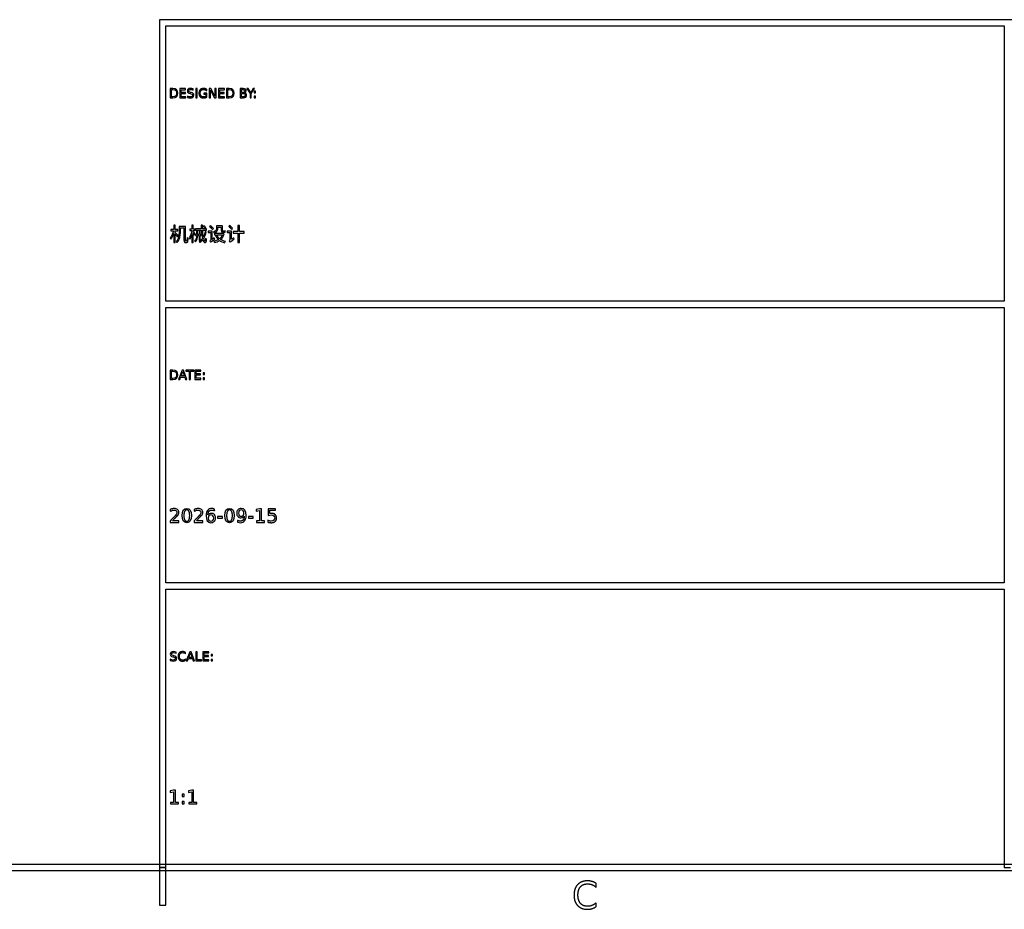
# Model space of a CAD drawing. Header units: millimetres. Extents: x -205 to 205, y -138 to 138.
# Tile 4 of 7: x -11 to 67, y -138 to -67. Entities that reach past the tile are written whole.
import ezdxf

# ---------------------------------------------------------------- set-up
doc = ezdxf.new("R2010")
doc.units = ezdxf.units.MM
doc.layers.add('可见轮廓', color=7, linetype='Continuous')

msp = doc.modelspace()

# ---------------------------------------------------------------- linework, layer by layer
at = {"layer": '可见轮廓'}
for p, q in [((-0.25, -67.083), (-0.25, -134.667)), ((202, -67.083), (-0.25, -67.083)), ((0.25, -89.528), (0.25, -67.583)), ((0.25, -67.583), (67.083, -67.583)), ((67.083, -67.583), (67.083, -89.528)), ((0.6, -72.579), (0.6, -73.308)), ((0.803, -72.579), (0.6, -72.579)), ((0.699, -72.661), (0.818, -72.661)), ((0.699, -73.227), (0.699, -72.661)), ((1.37, -72.579), (1.37, -73.308)), ((1.831, -72.579), (1.37, -72.579)), ((1.469, -72.662), (1.831, -72.662)), ((1.469, -72.878), (1.469, -72.662)), ((1.816, -72.878), (1.469, -72.878)), ((1.469, -72.961), (1.816, -72.961)), ((1.469, -73.225), (1.469, -72.961)), ((1.816, -72.961), (1.816, -72.878)), ((1.831, -72.662), (1.831, -72.579)), ((2.179, -72.973), (2.239, -72.985)), ((2.267, -72.891), (2.208, -72.879)), ((2.439, -72.7), (2.439, -72.603)), ((2.637, -72.579), (2.637, -73.308)), ((2.735, -72.579), (2.637, -72.579)), ((2.735, -73.308), (2.735, -72.579)), ((3.267, -72.928), (3.267, -73.009)), ((3.526, -72.928), (3.267, -72.928)), ((3.507, -72.741), (3.507, -72.636)), ((3.526, -73.241), (3.526, -72.928)), ((3.706, -72.579), (3.706, -73.308)), ((3.839, -72.579), (3.706, -72.579)), ((3.802, -72.699), (4.125, -73.308)), ((3.802, -73.308), (3.802, -72.699)), ((4.163, -73.189), (3.839, -72.579)), ((4.163, -72.579), (4.163, -73.189)), ((4.258, -72.579), (4.163, -72.579)), ((4.258, -73.308), (4.258, -72.579)), ((4.454, -72.579), (4.454, -73.308)), ((4.915, -72.579), (4.454, -72.579)), ((4.553, -72.662), (4.915, -72.662)), ((4.553, -72.878), (4.553, -72.662)), ((4.9, -72.878), (4.553, -72.878)), ((4.553, -72.961), (4.9, -72.961)), ((4.553, -73.225), (4.553, -72.961)), ((4.9, -72.961), (4.9, -72.878)), ((4.915, -72.662), (4.915, -72.579)), ((5.086, -72.579), (5.086, -73.308)), ((5.289, -72.579), (5.086, -72.579)), ((5.185, -72.661), (5.304, -72.661)), ((5.185, -73.227), (5.185, -72.661)), ((6.174, -72.579), (6.174, -73.308)), ((6.426, -72.579), (6.174, -72.579)), ((6.273, -72.661), (6.419, -72.661)), ((6.273, -72.88), (6.273, -72.661)), ((6.419, -72.88), (6.273, -72.88)), ((6.273, -72.96), (6.431, -72.96)), ((6.273, -73.227), (6.273, -72.96)), ((6.705, -72.579), (6.963, -72.961)), ((6.811, -72.579), (6.705, -72.579)), ((7.014, -72.879), (6.811, -72.579)), ((6.963, -72.961), (6.963, -73.308)), ((7.214, -72.579), (7.014, -72.879)), ((7.062, -72.961), (7.32, -72.579)), ((7.062, -73.308), (7.062, -72.961)), ((7.32, -72.579), (7.214, -72.579)), ((7.303, -72.791), (7.303, -72.915)), ((7.406, -72.791), (7.303, -72.791)), ((7.303, -72.915), (7.406, -72.915)), ((7.406, -72.915), (7.406, -72.791)), ((0.6, -73.308), (0.803, -73.308)), ((0.818, -73.227), (0.699, -73.227)), ((1.37, -73.308), (1.84, -73.308)), ((1.84, -73.225), (1.469, -73.225)), ((1.84, -73.308), (1.84, -73.225)), ((1.973, -73.175), (1.973, -73.276)), ((2.637, -73.308), (2.735, -73.308)), ((3.267, -73.009), (3.429, -73.009)), ((3.429, -73.009), (3.429, -73.204)), ((3.706, -73.308), (3.802, -73.308)), ((4.125, -73.308), (4.258, -73.308)), ((4.454, -73.308), (4.924, -73.308)), ((4.924, -73.225), (4.553, -73.225)), ((4.924, -73.308), (4.924, -73.225)), ((5.086, -73.308), (5.289, -73.308)), ((5.304, -73.227), (5.185, -73.227)), ((6.174, -73.308), (6.436, -73.308)), ((6.431, -73.227), (6.273, -73.227)), ((6.963, -73.308), (7.062, -73.308)), ((7.303, -73.184), (7.303, -73.308)), ((7.406, -73.184), (7.303, -73.184)), ((7.303, -73.308), (7.406, -73.308)), ((7.406, -73.308), (7.406, -73.184)), ((0.885, -83.795), (0.636, -83.795)), ((0.636, -83.795), (0.636, -83.903)), ((0.636, -83.903), (0.87, -83.903)), ((0.994, -83.474), (0.885, -83.474)), ((0.885, -83.474), (0.885, -83.795)), ((0.994, -83.795), (0.994, -83.474)), ((1.216, -83.795), (0.994, -83.795)), ((0.994, -84.038), (0.994, -83.903)), ((0.994, -83.903), (1.216, -83.903)), ((1.216, -83.903), (1.216, -83.795)), ((1.808, -83.56), (1.305, -83.56)), ((1.305, -83.56), (1.305, -84.041)), ((1.414, -84.041), (1.414, -83.666)), ((1.414, -83.666), (1.696, -83.666)), ((1.696, -83.666), (1.696, -84.632)), ((1.808, -84.641), (1.808, -83.56)), ((2.325, -83.792), (2.151, -83.792)), ((2.151, -83.792), (2.151, -83.897)), ((2.151, -83.897), (2.325, -83.897)), ((2.43, -83.474), (2.325, -83.474)), ((2.325, -83.474), (2.325, -83.792)), ((2.325, -83.897), (2.325, -83.9)), ((2.43, -83.792), (2.43, -83.474)), ((2.563, -83.792), (2.43, -83.792)), ((2.43, -83.944), (2.43, -83.897)), ((2.43, -83.897), (2.563, -83.897)), ((2.563, -83.897), (2.563, -83.792)), ((3.078, -83.758), (2.616, -83.758)), ((2.616, -83.758), (2.616, -83.86)), ((2.616, -83.86), (3.084, -83.86)), ((2.787, -83.936), (2.697, -83.936)), ((2.697, -83.936), (2.697, -84.194)), ((2.787, -84.194), (2.787, -83.936)), ((2.988, -83.936), (2.896, -83.936)), ((2.896, -83.936), (2.896, -84.194)), ((2.988, -84.194), (2.988, -83.936)), ((3.177, -83.474), (3.07, -83.474)), ((3.481, -83.758), (3.181, -83.758)), ((3.186, -83.86), (3.481, -83.86)), ((3.303, -83.507), (3.229, -83.551)), ((3.364, -83.72), (3.443, -83.671)), ((3.481, -83.86), (3.481, -83.758)), ((3.943, -83.945), (3.623, -83.945)), ((3.623, -83.945), (3.623, -84.053)), ((3.814, -83.501), (3.741, -83.57)), ((3.943, -84.593), (3.943, -83.945)), ((3.968, -83.806), (4.044, -83.726)), ((4.773, -83.528), (4.294, -83.528)), ((4.294, -83.528), (4.294, -83.695)), ((4.401, -83.698), (4.401, -83.633)), ((4.401, -83.633), (4.666, -83.633)), ((4.666, -83.633), (4.666, -83.875)), ((4.773, -83.876), (4.773, -83.528)), ((5.479, -83.945), (5.127, -83.945)), ((5.127, -83.945), (5.127, -84.056)), ((5.337, -83.5), (5.263, -83.572)), ((5.479, -84.587), (5.479, -83.945)), ((5.5, -83.809), (5.577, -83.725)), ((5.997, -83.972), (5.616, -83.972)), ((5.616, -83.972), (5.616, -84.088)), ((6.115, -83.479), (5.997, -83.479)), ((5.997, -83.479), (5.997, -83.972)), ((6.115, -83.972), (6.115, -83.479)), ((6.496, -83.972), (6.115, -83.972)), ((6.496, -84.088), (6.496, -83.972)), ((0.885, -84.125), (0.885, -84.853)), ((0.994, -84.853), (0.994, -84.164)), ((1.153, -84.383), (1.224, -84.29)), ((2.325, -84.2), (2.325, -84.853)), ((2.43, -84.853), (2.43, -84.082)), ((2.517, -84.253), (2.58, -84.169)), ((2.697, -84.194), (2.607, -84.194)), ((2.607, -84.194), (2.607, -84.293)), ((2.607, -84.293), (2.695, -84.293)), ((2.785, -84.293), (2.896, -84.293)), ((2.896, -84.194), (2.787, -84.194)), ((2.896, -84.293), (2.896, -84.692)), ((2.896, -84.692), (2.988, -84.692)), ((3.072, -84.194), (2.988, -84.194)), ((2.988, -84.692), (2.988, -84.293)), ((2.988, -84.293), (3.072, -84.293)), ((3.072, -84.293), (3.072, -84.194)), ((3.474, -83.995), (3.379, -83.98)), ((3.623, -84.053), (3.834, -84.053)), ((3.834, -84.053), (3.834, -84.592)), ((4.11, -84.472), (3.943, -84.593)), ((4.821, -84.137), (4.134, -84.137)), ((4.134, -84.137), (4.134, -84.242)), ((4.134, -84.242), (4.212, -84.242)), ((4.212, -84.242), (4.191, -84.25)), ((4.298, -84.242), (4.765, -84.242)), ((4.84, -84.133), (4.821, -84.137)), ((4.909, -84.163), (4.84, -84.133)), ((5.127, -84.056), (5.365, -84.056)), ((5.365, -84.056), (5.365, -84.595)), ((5.664, -84.461), (5.479, -84.587)), ((5.616, -84.088), (5.997, -84.088)), ((5.997, -84.088), (5.997, -84.854)), ((6.115, -84.854), (6.115, -84.088)), ((6.115, -84.088), (6.496, -84.088)), ((0.885, -84.853), (0.994, -84.853)), ((2.325, -84.853), (2.43, -84.853)), ((5.997, -84.854), (6.115, -84.854)), ((67.083, -89.528), (0.25, -89.528)), ((0.25, -111.972), (0.25, -90.028)), ((0.25, -90.028), (67.083, -90.028)), ((67.083, -90.028), (67.083, -111.972)), ((0.6, -95.024), (0.6, -95.753)), ((0.803, -95.024), (0.6, -95.024)), ((0.699, -95.105), (0.818, -95.105)), ((0.699, -95.672), (0.699, -95.105)), ((0.818, -95.672), (0.699, -95.672)), ((1.54, -95.024), (1.262, -95.753)), ((1.366, -95.753), (1.433, -95.566)), ((1.433, -95.566), (1.761, -95.566)), ((1.462, -95.484), (1.596, -95.122)), ((1.73, -95.484), (1.462, -95.484)), ((1.652, -95.024), (1.54, -95.024)), ((1.596, -95.122), (1.73, -95.484)), ((1.93, -95.753), (1.652, -95.024)), ((1.761, -95.566), (1.828, -95.753)), ((1.858, -95.024), (1.858, -95.107)), ((2.475, -95.024), (1.858, -95.024)), ((1.858, -95.107), (2.117, -95.107)), ((2.117, -95.107), (2.117, -95.753)), ((2.216, -95.107), (2.475, -95.107)), ((2.216, -95.753), (2.216, -95.107)), ((2.475, -95.107), (2.475, -95.024)), ((2.57, -95.024), (2.57, -95.753)), ((3.031, -95.024), (2.57, -95.024)), ((2.668, -95.107), (3.031, -95.107)), ((2.668, -95.323), (2.668, -95.107)), ((3.016, -95.323), (2.668, -95.323)), ((2.668, -95.406), (3.016, -95.406)), ((2.668, -95.67), (2.668, -95.406)), ((3.039, -95.67), (2.668, -95.67)), ((3.016, -95.406), (3.016, -95.323)), ((3.031, -95.107), (3.031, -95.024)), ((3.039, -95.753), (3.039, -95.67)), ((3.221, -95.236), (3.221, -95.36)), ((3.324, -95.236), (3.221, -95.236)), ((3.221, -95.36), (3.324, -95.36)), ((3.221, -95.629), (3.221, -95.753)), ((3.324, -95.629), (3.221, -95.629)), ((3.324, -95.36), (3.324, -95.236)), ((3.324, -95.753), (3.324, -95.629)), ((0.6, -95.753), (0.803, -95.753)), ((1.262, -95.753), (1.366, -95.753)), ((1.828, -95.753), (1.93, -95.753)), ((2.117, -95.753), (2.216, -95.753)), ((2.57, -95.753), (3.039, -95.753)), ((3.221, -95.753), (3.324, -95.753)), ((0.607, -106.116), (0.607, -106.266)), ((2.516, -106.116), (2.516, -106.266)), ((4.142, -106.223), (4.142, -106.088)), ((4.381, -106.686), (4.381, -106.806)), ((4.776, -106.686), (4.381, -106.686)), ((4.776, -106.806), (4.776, -106.686)), ((6.831, -106.686), (6.831, -106.806)), ((7.225, -106.686), (6.831, -106.686)), ((7.225, -106.806), (7.225, -106.686)), ((7.725, -106.064), (7.464, -106.116)), ((7.464, -106.116), (7.464, -106.251)), ((7.464, -106.251), (7.726, -106.198)), ((7.873, -106.064), (7.725, -106.064)), ((7.726, -106.198), (7.726, -107.033)), ((7.873, -107.033), (7.873, -106.064)), ((8.415, -106.064), (8.415, -106.613)), ((8.996, -106.064), (8.415, -106.064)), ((8.55, -106.188), (8.996, -106.188)), ((8.55, -106.456), (8.55, -106.188)), ((8.996, -106.188), (8.996, -106.064)), ((0.6, -107.033), (0.6, -107.157)), ((0.6, -107.157), (1.294, -107.157)), ((1.294, -107.033), (0.778, -107.033)), ((1.294, -107.157), (1.294, -107.033)), ((2.509, -107.033), (2.509, -107.157)), ((2.509, -107.157), (3.203, -107.157)), ((3.203, -107.033), (2.687, -107.033)), ((3.203, -107.157), (3.203, -107.033)), ((4.381, -106.806), (4.776, -106.806)), ((5.968, -107), (5.968, -107.134)), ((6.831, -106.806), (7.225, -106.806)), ((7.485, -107.033), (7.485, -107.157)), ((7.726, -107.033), (7.485, -107.033)), ((7.485, -107.157), (8.115, -107.157)), ((8.115, -107.033), (7.873, -107.033)), ((8.115, -107.157), (8.115, -107.033)), ((8.369, -106.983), (8.369, -107.131)), ((67.083, -111.972), (0.25, -111.972)), ((0.25, -134.667), (0.25, -112.472)), ((0.25, -112.472), (67.083, -112.472)), ((67.083, -112.472), (67.083, -134.667)), ((1.069, -117.588), (1.069, -117.492)), ((1.813, -117.628), (1.813, -117.524)), ((2.153, -117.468), (1.875, -118.197)), ((2.075, -117.928), (2.209, -117.566)), ((2.265, -117.468), (2.153, -117.468)), ((2.209, -117.566), (2.343, -117.928)), ((2.543, -118.197), (2.265, -117.468)), ((2.649, -117.468), (2.649, -118.197)), ((2.748, -117.468), (2.649, -117.468)), ((2.748, -118.114), (2.748, -117.468)), ((3.206, -117.468), (3.206, -118.197)), ((3.667, -117.468), (3.206, -117.468)), ((3.305, -117.551), (3.667, -117.551)), ((3.305, -117.767), (3.305, -117.551)), ((3.667, -117.551), (3.667, -117.468)), ((3.857, -117.68), (3.857, -117.804)), ((3.96, -117.68), (3.857, -117.68)), ((3.96, -117.804), (3.96, -117.68)), ((0.603, -118.064), (0.603, -118.165)), ((0.809, -117.862), (0.869, -117.874)), ((0.898, -117.78), (0.838, -117.768)), ((1.813, -118.141), (1.813, -118.038)), ((1.875, -118.197), (1.979, -118.197)), ((1.979, -118.197), (2.045, -118.01)), ((2.045, -118.01), (2.374, -118.01)), ((2.343, -117.928), (2.075, -117.928)), ((2.374, -118.01), (2.44, -118.197)), ((2.44, -118.197), (2.543, -118.197)), ((2.649, -118.197), (3.103, -118.197)), ((3.103, -118.114), (2.748, -118.114)), ((3.103, -118.197), (3.103, -118.114)), ((3.206, -118.197), (3.676, -118.197)), ((3.652, -117.767), (3.305, -117.767)), ((3.305, -117.85), (3.652, -117.85)), ((3.305, -118.114), (3.305, -117.85)), ((3.676, -118.114), (3.305, -118.114)), ((3.652, -117.85), (3.652, -117.767)), ((3.676, -118.197), (3.676, -118.114)), ((3.857, -117.804), (3.96, -117.804)), ((3.857, -118.073), (3.857, -118.197)), ((3.96, -118.073), (3.857, -118.073)), ((3.857, -118.197), (3.96, -118.197)), ((3.96, -118.197), (3.96, -118.073)), ((0.861, -128.509), (0.6, -128.562)), ((0.6, -128.562), (0.6, -128.696)), ((0.6, -128.696), (0.863, -128.644)), ((1.009, -128.509), (0.861, -128.509)), ((0.863, -128.644), (0.863, -129.478)), ((1.009, -129.478), (1.009, -128.509)), ((2.321, -128.509), (2.06, -128.562)), ((2.06, -128.562), (2.06, -128.696)), ((2.06, -128.696), (2.323, -128.644)), ((2.469, -128.509), (2.321, -128.509)), ((2.323, -128.644), (2.323, -129.478)), ((2.469, -129.478), (2.469, -128.509)), ((0.621, -129.478), (0.621, -129.602)), ((0.863, -129.478), (0.621, -129.478)), ((1.251, -129.478), (1.009, -129.478)), ((1.251, -129.602), (1.251, -129.478)), ((1.565, -128.827), (1.565, -129.013)), ((1.72, -128.827), (1.565, -128.827)), ((1.565, -129.013), (1.72, -129.013)), ((1.565, -129.416), (1.565, -129.602)), ((1.72, -129.416), (1.565, -129.416)), ((1.72, -129.013), (1.72, -128.827)), ((1.72, -129.602), (1.72, -129.416)), ((2.081, -129.478), (2.081, -129.602)), ((2.323, -129.478), (2.081, -129.478)), ((2.711, -129.478), (2.469, -129.478)), ((2.711, -129.602), (2.711, -129.478)), ((0.621, -129.602), (1.251, -129.602)), ((1.565, -129.602), (1.72, -129.602)), ((2.081, -129.602), (2.711, -129.602)), ((-202.25, -134.917), (202.25, -134.917)), ((201.75, -134.417), (-201.75, -134.417)), ((0.25, -134.667), (-0.25, -134.667)), ((-0.25, -134.667), (-0.25, -137.667)), ((-0.25, -134.667), (0.25, -134.667)), ((0.25, -137.667), (0.25, -134.667)), ((67.083, -134.667), (67.583, -134.667)), ((34.551, -136.249), (34.551, -135.937)), ((-0.25, -137.667), (0.25, -137.667)), ((34.551, -137.787), (34.551, -137.478))]:
    msp.add_line(p, q, dxfattribs=at)
for points, degree, knots in [([(0.803, -73.308), (1.085, -73.307), (1.212, -73.196), (1.213, -72.943), (1.211, -72.692), (1.087, -72.581), (0.803, -72.579)], 3, [0, 0, 0, 0, 2, 2, 2, 3.989637, 3.989637, 3.989637, 3.989637]), ([(0.818, -72.661), (1.02, -72.662), (1.108, -72.747), (1.109, -72.943), (1.108, -73.141), (1.02, -73.226), (0.818, -73.227)], 3, [0, 0, 0, 0, 2, 2, 2, 4.013333, 4.013333, 4.013333, 4.013333]), ([(2.439, -72.603), (2.365, -72.579), (2.294, -72.566), (2.225, -72.566), (2.146, -72.566), (2.083, -72.585), (2.038, -72.622), (1.992, -72.659), (1.97, -72.71), (1.97, -72.774), (1.971, -72.887), (2.03, -72.943), (2.179, -72.973)], 3, [0, 0, 0, 0, 2, 2, 2, 4.333333, 4.333333, 4.333333, 6.666667, 6.666667, 6.666667, 10.69697, 10.69697, 10.69697, 10.69697]), ([(1.973, -73.276), (2.057, -73.307), (2.134, -73.322), (2.204, -73.323), (2.295, -73.323), (2.364, -73.304), (2.412, -73.268), (2.459, -73.231), (2.483, -73.178), (2.483, -73.107), (2.482, -72.988), (2.415, -72.92), (2.267, -72.891)], 3, [0, 0, 0, 0, 2, 2, 2, 4.650943, 4.650943, 4.650943, 7.301887, 7.301887, 7.301887, 11.748631, 11.748631, 11.748631, 11.748631]), ([(2.239, -72.985), (2.34, -73.006), (2.379, -73.042), (2.38, -73.115), (2.38, -73.156), (2.364, -73.187), (2.334, -73.209), (2.303, -73.231), (2.26, -73.243), (2.204, -73.243), (2.129, -73.242), (2.052, -73.22), (1.973, -73.175)], 3, [0, 0, 0, 0, 2, 2, 2, 3.145455, 3.145455, 3.145455, 4.290909, 4.290909, 4.290909, 5.800525, 5.800525, 5.800525, 5.800525]), ([(2.208, -72.879), (2.097, -72.858), (2.071, -72.832), (2.069, -72.766), (2.069, -72.728), (2.083, -72.698), (2.112, -72.678), (2.142, -72.657), (2.183, -72.646), (2.237, -72.646), (2.298, -72.646), (2.365, -72.664), (2.439, -72.7)], 3, [0, 0, 0, 0, 2, 2, 2, 3.191919, 3.191919, 3.191919, 4.383838, 4.383838, 4.383838, 5.756351, 5.756351, 5.756351, 5.756351]), ([(3.507, -72.636), (3.397, -72.567), (3.253, -72.566), (3.082, -72.566), (2.986, -72.666), (2.89, -72.766), (2.89, -72.945), (2.89, -73.123), (2.986, -73.223), (3.082, -73.323), (3.253, -73.323), (3.411, -73.322), (3.526, -73.241)], 2, [0, 0, 0, 2, 2, 4.39726, 4.39726, 6.794521, 6.794521, 9.185231, 9.185231, 11.575941, 11.575941, 13.761734, 13.761734, 13.761734]), ([(3.429, -73.204), (3.365, -73.242), (3.262, -73.242), (3.128, -73.242), (3.061, -73.167), (2.994, -73.092), (2.994, -72.945), (2.994, -72.648), (3.262, -72.647), (3.398, -72.648), (3.507, -72.741)], 2, [0, 0, 0, 2, 2, 4.560748, 4.560748, 7.121495, 7.121495, 12.259949, 12.259949, 14.866683, 14.866683, 14.866683]), ([(5.289, -73.308), (5.571, -73.307), (5.698, -73.196), (5.699, -72.943), (5.698, -72.692), (5.573, -72.581), (5.289, -72.579)], 3, [0, 0, 0, 0, 2, 2, 2, 3.989637, 3.989637, 3.989637, 3.989637]), ([(5.304, -72.661), (5.506, -72.662), (5.594, -72.747), (5.595, -72.943), (5.594, -73.141), (5.506, -73.226), (5.304, -73.227)], 3, [0, 0, 0, 0, 2, 2, 2, 4.013333, 4.013333, 4.013333, 4.013333]), ([(6.419, -72.661), (6.563, -72.66), (6.562, -72.77), (6.563, -72.881), (6.419, -72.88)], 2, [0, 0, 0, 2, 2, 4.017699, 4.017699, 4.017699]), ([(6.538, -72.915), (6.619, -72.902), (6.66, -72.85), (6.661, -72.76), (6.662, -72.645), (6.576, -72.579), (6.426, -72.579)], 3, [0, 0, 0, 0, 2, 2, 2, 4.583942, 4.583942, 4.583942, 4.583942]), ([(6.431, -72.96), (6.589, -72.959), (6.587, -73.094), (6.589, -73.228), (6.431, -73.227)], 2, [0, 0, 0, 2, 2, 3.985714, 3.985714, 3.985714]), ([(6.436, -73.308), (6.598, -73.309), (6.692, -73.234), (6.691, -73.104), (6.692, -73.006), (6.634, -72.935), (6.538, -72.915)], 3, [0, 0, 0, 0, 2, 2, 2, 3.52, 3.52, 3.52, 3.52]), ([(4.666, -83.875), (4.666, -83.989), (4.688, -84.031), (4.793, -84.031), (4.809, -84.031), (4.883, -84.031), (4.905, -84.031), (4.938, -84.031), (4.964, -84.029), (4.984, -84.023)], 3, [0, 0, 0, 0, 1, 1, 1, 1.157134, 1.157134, 1.157134, 1.366645, 1.366645, 1.366645, 1.366645]), ([(4.974, -83.926), (4.956, -83.93), (4.924, -83.933), (4.903, -83.933), (4.884, -83.933), (4.816, -83.933), (4.8, -83.933), (4.776, -83.933), (4.773, -83.92), (4.773, -83.876)], 3, [0, 0, 0, 0, 1, 1, 1, 1.928389, 1.928389, 1.928389, 3.279072, 3.279072, 3.279072, 3.279072]), ([(1.918, -84.724), (1.904, -84.741), (1.865, -84.732), (1.845, -84.734), (1.834, -84.734), (1.825, -84.731), (1.818, -84.725), (1.811, -84.719), (1.807, -84.691), (1.808, -84.641)], 3, [0, 0, 0, 0, 2.249797, 2.249797, 2.249797, 3.678634, 3.678634, 3.678634, 5.107471, 5.107471, 5.107471, 5.107471]), ([(3.198, -84.631), (3.243, -84.767), (3.3, -84.848), (3.369, -84.848), (3.454, -84.848), (3.488, -84.781), (3.503, -84.577)], 3, [0, 0, 0, 0, 1, 1, 1, 2.23912, 2.23912, 2.23912, 2.23912]), ([(3.423, -84.52), (3.417, -84.672), (3.403, -84.747), (3.381, -84.745), (3.345, -84.745), (3.308, -84.662), (3.273, -84.521)], 3, [0, 0, 0, 0, 1, 1, 1, 2.599826, 2.599826, 2.599826, 2.599826]), ([(1.731, -84.811), (1.756, -84.83), (1.784, -84.84), (1.816, -84.839), (1.836, -84.839), (1.87, -84.839), (1.893, -84.839), (1.925, -84.84), (1.951, -84.833), (1.973, -84.818)], 3, [0, 0, 0, 0, 1, 1, 1, 1.649902, 1.649902, 1.649902, 2.559737, 2.559737, 2.559737, 2.559737]), ([(0.803, -95.753), (1.085, -95.752), (1.212, -95.641), (1.213, -95.388), (1.211, -95.137), (1.087, -95.026), (0.803, -95.024)], 3, [0, 0, 0, 0, 2, 2, 2, 3.989637, 3.989637, 3.989637, 3.989637]), ([(0.818, -95.105), (1.02, -95.107), (1.108, -95.192), (1.109, -95.388), (1.108, -95.586), (1.02, -95.671), (0.818, -95.672)], 3, [0, 0, 0, 0, 2, 2, 2, 4.013333, 4.013333, 4.013333, 4.013333]), ([(1.012, -106.609), (0.975, -106.652), (0.83, -106.799), (0.684, -106.945), (0.6, -107.033)], 2, [0, 0, 0, 1, 1, 2, 2, 2]), ([(1.171, -106.626), (1.262, -106.514), (1.287, -106.449), (1.288, -106.356), (1.288, -106.261), (1.255, -106.185), (1.187, -106.129), (1.12, -106.072), (1.03, -106.044), (0.916, -106.044), (0.83, -106.044), (0.727, -106.068), (0.607, -106.116)], 3, [0, 0, 0, 0, 2, 2, 2, 4.108696, 4.108696, 4.108696, 6.217391, 6.217391, 6.217391, 7.817091, 7.817091, 7.817091, 7.817091]), ([(0.607, -106.266), (0.724, -106.201), (0.828, -106.168), (0.919, -106.168), (0.985, -106.168), (1.038, -106.187), (1.079, -106.223), (1.119, -106.26), (1.14, -106.307), (1.14, -106.365), (1.138, -106.439), (1.109, -106.5), (1.012, -106.609)], 3, [0, 0, 0, 0, 2, 2, 2, 3.410526, 3.410526, 3.410526, 4.821053, 4.821053, 4.821053, 6.551614, 6.551614, 6.551614, 6.551614]), ([(1.921, -106.044), (1.677, -106.042), (1.542, -106.244), (1.543, -106.611), (1.542, -106.978), (1.677, -107.18), (1.921, -107.178), (2.165, -107.18), (2.3, -106.978), (2.299, -106.611), (2.3, -106.244), (2.165, -106.042), (1.921, -106.044)], 3, [0, 0, 0, 0, 2, 2, 2, 3.994709, 3.994709, 3.994709, 5.989418, 5.989418, 5.989418, 7.989418, 7.989418, 7.989418, 7.989418]), ([(1.921, -106.161), (2.151, -106.161), (2.151, -106.611), (2.151, -107.061), (1.921, -107.061), (1.692, -107.061), (1.692, -106.611), (1.692, -106.161), (1.921, -106.161)], 2, [0, 0, 0, 2, 2, 3.993506, 3.993506, 5.974315, 5.974315, 7.961577, 7.961577, 7.961577]), ([(2.921, -106.609), (2.884, -106.652), (2.738, -106.799), (2.593, -106.945), (2.509, -107.033)], 2, [0, 0, 0, 1, 1, 2, 2, 2]), ([(3.08, -106.626), (3.171, -106.514), (3.195, -106.449), (3.197, -106.356), (3.197, -106.261), (3.163, -106.185), (3.096, -106.129), (3.029, -106.072), (2.938, -106.044), (2.825, -106.044), (2.739, -106.044), (2.636, -106.068), (2.516, -106.116)], 3, [0, 0, 0, 0, 2, 2, 2, 4.108696, 4.108696, 4.108696, 6.217391, 6.217391, 6.217391, 7.817091, 7.817091, 7.817091, 7.817091]), ([(2.516, -106.266), (2.632, -106.201), (2.736, -106.168), (2.828, -106.168), (2.893, -106.168), (2.947, -106.187), (2.987, -106.223), (3.028, -106.26), (3.048, -106.307), (3.048, -106.365), (3.047, -106.439), (3.017, -106.5), (2.921, -106.609)], 3, [0, 0, 0, 0, 2, 2, 2, 3.410526, 3.410526, 3.410526, 4.821053, 4.821053, 4.821053, 6.551614, 6.551614, 6.551614, 6.551614]), ([(4.142, -106.088), (4.061, -106.058), (3.984, -106.044), (3.911, -106.044), (3.773, -106.044), (3.663, -106.095), (3.581, -106.198), (3.499, -106.301), (3.458, -106.439), (3.458, -106.611), (3.457, -106.978), (3.597, -107.18), (3.848, -107.178), (3.959, -107.178), (4.047, -107.144), (4.113, -107.077), (4.18, -107.009), (4.213, -106.919), (4.213, -106.806), (4.213, -106.692), (4.181, -106.601), (4.117, -106.534), (4.054, -106.468), (3.967, -106.434), (3.857, -106.434), (3.754, -106.434), (3.662, -106.482), (3.605, -106.566)], 3, [0, 0, 0, 0, 2, 2, 2, 5.723684, 5.723684, 5.723684, 9.447368, 9.447368, 9.447368, 17.378605, 17.378605, 17.378605, 20.838952, 20.838952, 20.838952, 24.299299, 24.299299, 24.299299, 27.83487, 27.83487, 27.83487, 31.370442, 31.370442, 31.370442, 34.733163, 34.733163, 34.733163, 34.733163]), ([(3.605, -106.566), (3.616, -106.366), (3.693, -106.267), (3.771, -106.168), (3.917, -106.168), (4.03, -106.169), (4.142, -106.223)], 2, [0, 0, 0, 1, 1, 2, 2, 2.76, 2.76, 2.76]), ([(3.848, -106.551), (3.979, -106.55), (4.066, -106.65), (4.064, -106.806), (4.066, -106.962), (3.979, -107.063), (3.848, -107.061), (3.717, -107.063), (3.63, -106.962), (3.632, -106.806), (3.63, -106.65), (3.717, -106.55), (3.848, -106.551)], 3, [0, 0, 0, 0, 2, 2, 2, 3.987654, 3.987654, 3.987654, 5.975309, 5.975309, 5.975309, 7.975309, 7.975309, 7.975309, 7.975309]), ([(5.326, -106.044), (5.082, -106.042), (4.947, -106.244), (4.948, -106.611), (4.947, -106.978), (5.082, -107.18), (5.326, -107.178), (5.57, -107.18), (5.705, -106.978), (5.704, -106.611), (5.705, -106.244), (5.57, -106.042), (5.326, -106.044)], 3, [0, 0, 0, 0, 2, 2, 2, 3.994709, 3.994709, 3.994709, 5.989418, 5.989418, 5.989418, 7.989418, 7.989418, 7.989418, 7.989418]), ([(5.326, -106.161), (5.556, -106.161), (5.556, -106.611), (5.556, -107.061), (5.326, -107.061), (5.097, -107.061), (5.096, -106.611), (5.097, -106.161), (5.326, -106.161)], 2, [0, 0, 0, 2, 2, 3.993506, 3.993506, 5.974315, 5.974315, 7.961577, 7.961577, 7.961577]), ([(5.968, -107.134), (6.049, -107.164), (6.126, -107.178), (6.199, -107.178), (6.338, -107.178), (6.448, -107.127), (6.529, -107.024), (6.611, -106.921), (6.652, -106.784), (6.652, -106.611), (6.653, -106.244), (6.514, -106.042), (6.262, -106.044), (6.152, -106.044), (6.064, -106.078), (5.997, -106.146), (5.931, -106.214), (5.898, -106.304), (5.898, -106.416), (5.898, -106.531), (5.929, -106.621), (5.993, -106.687), (6.057, -106.753), (6.143, -106.787), (6.253, -106.787), (6.357, -106.787), (6.449, -106.74), (6.505, -106.656)], 3, [0, 0, 0, 0, 2, 2, 2, 5.723684, 5.723684, 5.723684, 9.447368, 9.447368, 9.447368, 17.422171, 17.422171, 17.422171, 20.901525, 20.901525, 20.901525, 24.380879, 24.380879, 24.380879, 27.935871, 27.935871, 27.935871, 31.490863, 31.490863, 31.490863, 34.918891, 34.918891, 34.918891, 34.918891]), ([(6.505, -106.656), (6.494, -106.857), (6.417, -106.955), (6.339, -107.054), (6.193, -107.054), (6.081, -107.053), (5.968, -107)], 2, [0, 0, 0, 1, 1, 2, 2, 2.75, 2.75, 2.75]), ([(6.262, -106.671), (6.131, -106.673), (6.045, -106.572), (6.046, -106.416), (6.045, -106.261), (6.131, -106.159), (6.262, -106.161), (6.393, -106.159), (6.48, -106.261), (6.478, -106.416), (6.48, -106.572), (6.393, -106.673), (6.262, -106.671)], 3, [0, 0, 0, 0, 2, 2, 2, 3.987654, 3.987654, 3.987654, 5.975309, 5.975309, 5.975309, 7.975309, 7.975309, 7.975309, 7.975309]), ([(8.369, -107.131), (8.52, -107.178), (8.657, -107.178), (8.857, -107.178), (8.966, -107.081), (9.076, -106.983), (9.076, -106.806), (9.076, -106.635), (8.969, -106.535), (8.862, -106.434), (8.679, -106.434), (8.615, -106.434), (8.55, -106.456)], 2, [0, 0, 0, 2, 2, 4.904255, 4.904255, 7.808511, 7.808511, 10.62841, 10.62841, 13.448309, 13.448309, 14.440914, 14.440914, 14.440914]), ([(8.415, -106.613), (8.496, -106.576), (8.576, -106.558), (8.654, -106.559), (8.738, -106.559), (8.805, -106.581), (8.854, -106.625), (8.904, -106.67), (8.928, -106.73), (8.928, -106.806), (8.931, -106.957), (8.82, -107.056), (8.654, -107.054), (8.55, -107.054), (8.455, -107.03), (8.369, -106.983)], 3, [0, 0, 0, 0, 2, 2, 2, 4.135802, 4.135802, 4.135802, 6.271605, 6.271605, 6.271605, 10.54321, 10.54321, 10.54321, 13.185185, 13.185185, 13.185185, 13.185185]), ([(1.069, -117.492), (0.995, -117.468), (0.924, -117.455), (0.856, -117.455), (0.776, -117.455), (0.714, -117.474), (0.668, -117.511), (0.623, -117.548), (0.6, -117.599), (0.6, -117.663), (0.601, -117.776), (0.661, -117.832), (0.809, -117.862)], 3, [0, 0, 0, 0, 2, 2, 2, 4.333333, 4.333333, 4.333333, 6.666667, 6.666667, 6.666667, 10.69697, 10.69697, 10.69697, 10.69697]), ([(0.838, -117.768), (0.728, -117.746), (0.702, -117.721), (0.699, -117.655), (0.699, -117.617), (0.714, -117.587), (0.743, -117.566), (0.772, -117.546), (0.813, -117.535), (0.867, -117.535), (0.928, -117.535), (0.995, -117.553), (1.069, -117.588)], 3, [0, 0, 0, 0, 2, 2, 2, 3.191919, 3.191919, 3.191919, 4.383838, 4.383838, 4.383838, 5.756351, 5.756351, 5.756351, 5.756351]), ([(1.813, -117.524), (1.712, -117.455), (1.581, -117.455), (1.415, -117.455), (1.32, -117.556), (1.225, -117.658), (1.225, -117.834), (1.225, -118.009), (1.32, -118.11), (1.415, -118.212), (1.581, -118.212), (1.71, -118.212), (1.813, -118.141)], 2, [0, 0, 0, 2, 2, 4.529851, 4.529851, 7.059701, 7.059701, 9.582525, 9.582525, 12.105348, 12.105348, 14.070025, 14.070025, 14.070025]), ([(1.813, -118.038), (1.747, -118.1), (1.671, -118.131), (1.587, -118.13), (1.421, -118.131), (1.328, -118.025), (1.329, -117.834), (1.328, -117.642), (1.421, -117.535), (1.587, -117.536), (1.671, -117.536), (1.747, -117.567), (1.813, -117.628)], 3, [0, 0, 0, 0, 2, 2, 2, 5.938462, 5.938462, 5.938462, 9.890274, 9.890274, 9.890274, 11.897053, 11.897053, 11.897053, 11.897053]), ([(0.603, -118.165), (0.687, -118.196), (0.764, -118.211), (0.834, -118.212), (0.925, -118.212), (0.995, -118.193), (1.042, -118.157), (1.09, -118.12), (1.113, -118.067), (1.113, -117.996), (1.113, -117.877), (1.046, -117.809), (0.898, -117.78)], 3, [0, 0, 0, 0, 2, 2, 2, 4.650943, 4.650943, 4.650943, 7.301887, 7.301887, 7.301887, 11.748631, 11.748631, 11.748631, 11.748631]), ([(0.869, -117.874), (0.97, -117.895), (1.009, -117.931), (1.01, -118.003), (1.01, -118.045), (0.995, -118.076), (0.964, -118.098), (0.934, -118.12), (0.89, -118.131), (0.834, -118.131), (0.76, -118.131), (0.683, -118.109), (0.603, -118.064)], 3, [0, 0, 0, 0, 2, 2, 2, 3.145455, 3.145455, 3.145455, 4.290909, 4.290909, 4.290909, 5.800525, 5.800525, 5.800525, 5.800525]), ([(34.551, -135.937), (34.247, -135.729), (33.856, -135.729), (33.359, -135.729), (33.073, -136.033), (32.788, -136.337), (32.788, -136.864), (32.788, -137.39), (33.073, -137.694), (33.359, -137.998), (33.856, -137.998), (34.242, -137.998), (34.551, -137.787)], 2, [0, 0, 0, 2, 2, 4.529851, 4.529851, 7.059701, 7.059701, 9.582525, 9.582525, 12.105348, 12.105348, 14.070025, 14.070025, 14.070025]), ([(34.551, -137.478), (34.253, -137.755), (33.873, -137.755), (33.498, -137.755), (33.299, -137.525), (33.1, -137.296), (33.1, -136.864), (33.1, -136.43), (33.299, -136.201), (33.498, -135.972), (33.873, -135.972), (34.253, -135.971), (34.551, -136.249)], 2, [0, 0, 0, 2, 2, 3.969231, 3.969231, 5.938462, 5.938462, 7.914368, 7.914368, 9.890274, 9.890274, 11.897053, 11.897053, 11.897053])]:
    msp.add_open_spline(points, degree=degree, knots=knots, dxfattribs=at)
for points, degree in [([(0.87, -83.903), (0.816, -84.112), (0.706, -84.346), (0.6, -84.472)], 3), ([(2.325, -83.9), (2.283, -84.106), (2.196, -84.346), (2.108, -84.472)], 3), ([(2.58, -84.169), (2.559, -84.131), (2.463, -83.989), (2.43, -83.944)], 3), ([(3.07, -83.474), (3.072, -83.57), (3.075, -83.665), (3.078, -83.758)], 3), ([(3.084, -83.86), (3.099, -84.113), (3.126, -84.341), (3.166, -84.515)], 3), ([(3.181, -83.758), (3.178, -83.666), (3.177, -83.572), (3.177, -83.474)], 3), ([(3.244, -84.382), (3.219, -84.238), (3.198, -84.059), (3.186, -83.86)], 3), ([(3.229, -83.551), (3.282, -83.6), (3.34, -83.672), (3.364, -83.72)], 3), ([(3.443, -83.671), (3.415, -83.624), (3.357, -83.557), (3.303, -83.507)], 3), ([(3.741, -83.57), (3.82, -83.641), (3.921, -83.741), (3.968, -83.806)], 3), ([(4.044, -83.726), (3.996, -83.665), (3.895, -83.567), (3.814, -83.501)], 3), ([(4.294, -83.695), (4.294, -83.806), (4.261, -83.93), (4.063, -84.02)], 3), ([(4.137, -84.104), (4.353, -84.001), (4.401, -83.839), (4.401, -83.698)], 3), ([(4.984, -84.023), (4.98, -83.998), (4.977, -83.954), (4.974, -83.926)], 3), ([(5.263, -83.572), (5.348, -83.642), (5.453, -83.744), (5.5, -83.809)], 3), ([(5.577, -83.725), (5.526, -83.663), (5.419, -83.567), (5.337, -83.5)], 3), ([(0.6, -84.472), (0.618, -84.499), (0.646, -84.544), (0.658, -84.574)], 3), ([(0.658, -84.574), (0.743, -84.47), (0.823, -84.301), (0.885, -84.125)], 3), ([(1.224, -84.29), (1.189, -84.251), (1.047, -84.091), (0.994, -84.038)], 3), ([(0.994, -84.164), (1.053, -84.239), (1.123, -84.332), (1.153, -84.383)], 3), ([(1.305, -84.041), (1.305, -84.274), (1.284, -84.572), (1.081, -84.782)], 3), ([(1.167, -84.854), (1.383, -84.632), (1.414, -84.292), (1.414, -84.041)], 3), ([(1.696, -84.632), (1.696, -84.761), (1.705, -84.788), (1.731, -84.811)], 3), ([(1.933, -84.667), (1.932, -84.701), (1.928, -84.715), (1.918, -84.724)], 3), ([(1.941, -84.452), (1.939, -84.553), (1.938, -84.632), (1.933, -84.667)], 3), ([(2.026, -84.5), (1.998, -84.491), (1.963, -84.473), (1.941, -84.452)], 3), ([(1.973, -84.818), (1.995, -84.803), (2.007, -84.778), (2.014, -84.734)], 3), ([(2.014, -84.734), (2.02, -84.697), (2.026, -84.586), (2.026, -84.5)], 3), ([(2.108, -84.472), (2.127, -84.499), (2.154, -84.547), (2.166, -84.577)], 3), ([(2.166, -84.577), (2.224, -84.488), (2.28, -84.349), (2.325, -84.2)], 3), ([(2.43, -84.082), (2.463, -84.143), (2.5, -84.214), (2.517, -84.253)], 3), ([(2.695, -84.293), (2.688, -84.449), (2.658, -84.611), (2.541, -84.742)], 3), ([(2.541, -84.742), (2.563, -84.755), (2.598, -84.781), (2.614, -84.8)], 3), ([(2.614, -84.8), (2.745, -84.653), (2.778, -84.472), (2.785, -84.293)], 3), ([(3.166, -84.515), (3.096, -84.62), (3.01, -84.709), (2.907, -84.778)], 3), ([(2.985, -84.842), (3.066, -84.782), (3.136, -84.712), (3.198, -84.631)], 3), ([(3.379, -83.98), (3.348, -84.128), (3.303, -84.263), (3.244, -84.382)], 3), ([(3.273, -84.521), (3.363, -84.374), (3.429, -84.199), (3.474, -83.995)], 3), ([(3.503, -84.577), (3.478, -84.566), (3.444, -84.544), (3.423, -84.52)], 3), ([(3.834, -84.592), (3.834, -84.661), (3.788, -84.71), (3.759, -84.728)], 3), ([(3.759, -84.728), (3.78, -84.751), (3.81, -84.797), (3.82, -84.824)], 3), ([(3.82, -84.824), (3.843, -84.794), (3.883, -84.764), (4.15, -84.566)], 3), ([(4.063, -84.02), (4.084, -84.038), (4.123, -84.082), (4.137, -84.104)], 3), ([(4.443, -84.605), (4.33, -84.677), (4.201, -84.727), (4.069, -84.757)], 3), ([(4.069, -84.757), (4.09, -84.781), (4.114, -84.826), (4.123, -84.854)], 3), ([(4.15, -84.566), (4.137, -84.544), (4.119, -84.502), (4.11, -84.472)], 3), ([(4.123, -84.854), (4.269, -84.815), (4.407, -84.758), (4.528, -84.676)], 3), ([(4.191, -84.25), (4.251, -84.388), (4.336, -84.508), (4.443, -84.605)], 3), ([(4.531, -84.541), (4.431, -84.458), (4.351, -84.358), (4.298, -84.242)], 3), ([(4.528, -84.676), (4.643, -84.76), (4.779, -84.821), (4.933, -84.859)], 3), ([(4.765, -84.242), (4.711, -84.362), (4.63, -84.461), (4.531, -84.541)], 3), ([(4.62, -84.605), (4.748, -84.494), (4.849, -84.35), (4.909, -84.163)], 3), ([(5.003, -84.758), (4.858, -84.728), (4.729, -84.676), (4.62, -84.605)], 3), ([(4.933, -84.859), (4.947, -84.827), (4.978, -84.782), (5.003, -84.758)], 3), ([(5.365, -84.595), (5.365, -84.659), (5.319, -84.704), (5.29, -84.722)], 3), ([(5.29, -84.722), (5.311, -84.745), (5.341, -84.796), (5.352, -84.826)], 3), ([(5.352, -84.826), (5.376, -84.794), (5.418, -84.761), (5.701, -84.56)], 3), ([(5.701, -84.56), (5.689, -84.539), (5.671, -84.491), (5.664, -84.461)], 3), ([(1.081, -84.782), (1.107, -84.796), (1.15, -84.833), (1.167, -84.854)], 3), ([(2.907, -84.778), (2.929, -84.793), (2.97, -84.826), (2.985, -84.842)], 3), ([(0.778, -107.033), (1.135, -106.668), (1.171, -106.626)], 2), ([(2.687, -107.033), (3.044, -106.668), (3.08, -106.626)], 2)]:
    msp.add_open_spline(points, degree=degree, dxfattribs=at)

doc.saveas('drawing.dxf')
